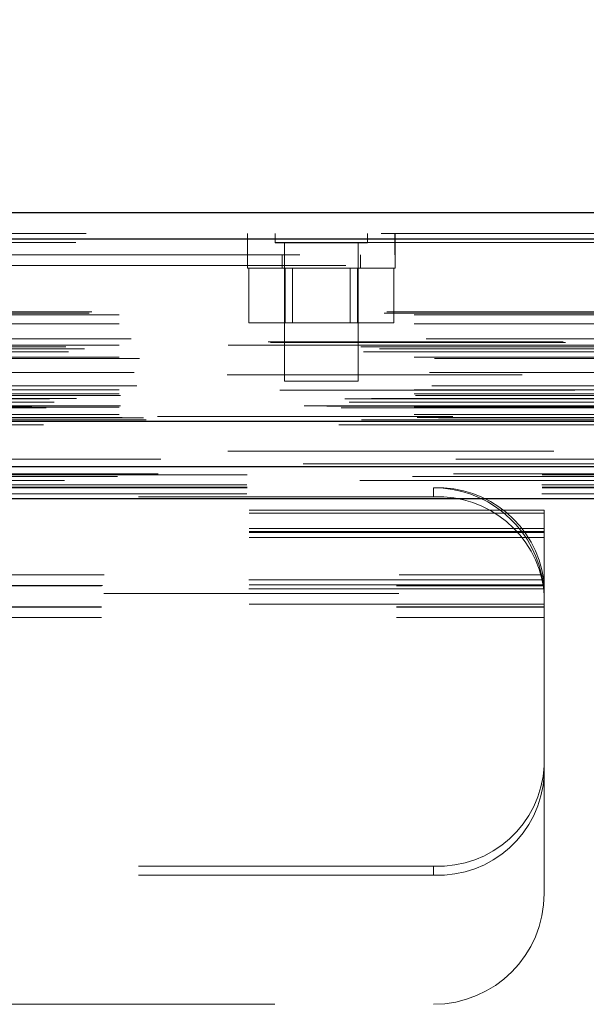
# Model space of a CAD drawing. Header units: inches. Extents: x 0.2 to 10.8, y 0.2 to 8.2.
# Tile 12 of 84: x 4.287 to 4.479, y 2.025 to 2.359. Entities that reach past the tile are written whole.
import ezdxf

# ---------------------------------------------------------------- set-up
doc = ezdxf.new("R2010")
doc.units = ezdxf.units.IN
doc.header["$MEASUREMENT"] = 0
doc.linetypes.add('HIDDEN', pattern=[0.07500000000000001, 0.05, -0.025])
doc.layers.add('DIMENSIONS', color=140, linetype='Continuous')
doc.styles.add('SLDTEXTSTYLE0', font='TXT', dxfattribs={"width": 0.7})
doc.dimstyles.new('SLDDIMSTYLE0', dxfattribs={"dimtxt": 0.0849609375, "dimasz": 0.13, "dimexe": 0, "dimexo": 0.0625, "dimgap": 0.021240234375, "dimtad": 0, "dimtih": 1, "dimtoh": 1, "dimlfac": 10, "dimrnd": 1e-09, "dimzin": 12, "dimdsep": 46, "dimtxsty": 'SLDTEXTSTYLE0', "dimsah": 1, "dimcen": 0.09, "dimadec": 0, "dimazin": 3, "dimtfac": 1, "dimtofl": 0, "dimtmove": 0, "dimatfit": 3, "dimfxl": 0, "dimfrac": 2, "dimtolj": 1, "dimtzin": 12, "dimarcsym": 0})

# ---------------------------------------------------------------- blocks, each defined once
blk = doc.blocks.new('_D_25')
at = {"layer": 'DIMENSIONS'}
for p, q in [((3.262537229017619, 2.24649878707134), (3.262537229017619, 2.735181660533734)), ((5.016337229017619, 2.24649878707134), (5.016337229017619, 2.735181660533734)), ((3.981523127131, 2.689656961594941), (3.952993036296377, 2.689656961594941)), ((3.952993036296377, 2.689656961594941), (3.952993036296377, 2.554626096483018)), ((4.304671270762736, 2.689656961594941), (4.333201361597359, 2.689656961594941)), ((4.333201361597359, 2.689656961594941), (4.333201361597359, 2.554626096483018)), ((3.262537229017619, 2.610181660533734), (3.638120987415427, 2.610181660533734)), ((5.016337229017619, 2.610181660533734), (4.648073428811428, 2.610181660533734)), ((3.952993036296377, 2.554626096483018), (3.981523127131, 2.554626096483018)), ((4.333201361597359, 2.554626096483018), (4.304671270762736, 2.554626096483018))]:
    blk.add_line(p, q, dxfattribs=at)
for points in [[(3.262537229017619, 2.610181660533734), (3.392537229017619, 2.590181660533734), (3.392537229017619, 2.630181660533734)], [(5.016337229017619, 2.610181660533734), (4.886337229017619, 2.630181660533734), (4.886337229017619, 2.590181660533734)]]:
    blk.add_solid(points, dxfattribs=at)
at = {"layer": 'DIMENSIONS', "char_height": 0.08333333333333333, "attachment_point": 1, "style": 'SLDTEXTSTYLE0'}
for s, insert in [('17.54', (3.981523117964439, 2.816099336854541)), ('445.5', (3.981523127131, 2.662048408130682)), ('INSIDE OPENING', (3.657140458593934, 2.507997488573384))]:
    blk.add_mtext(s, dxfattribs=dict(at, insert=insert))

msp = doc.modelspace()

# ---------------------------------------------------------------- linework, layer by layer
at = {"color": 7, "linetype": 'Continuous', "lineweight": 25}
for p, q in [((3.209233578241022, 2.293412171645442), (5.069592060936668, 2.293412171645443)), ((3.205699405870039, 2.284487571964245), (5.073126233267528, 2.284487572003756)), ((3.194797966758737, 2.222662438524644), (5.084027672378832, 2.222662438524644)), ((3.263728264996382, 2.207298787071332), (5.015146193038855, 2.207298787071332)), ((3.263728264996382, 2.196498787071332), (5.015146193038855, 2.196498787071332))]:
    msp.add_line(p, q, dxfattribs=at)
at = {"color": 7, "linetype": 'HIDDEN', "lineweight": 18}
for p, q in [((3.209233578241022, 2.286212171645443), (5.06959206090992, 2.286212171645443)), ((4.363862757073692, 2.28621217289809), (4.363862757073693, 2.27901217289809)), ((4.363929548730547, 2.286212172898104), (4.363929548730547, 2.279012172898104)), ((4.373271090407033, 2.286212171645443), (4.373271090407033, 2.283087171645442)), ((4.404521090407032, 2.283087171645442), (4.404521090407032, 2.286212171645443)), ((4.413862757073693, 2.279012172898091), (4.413862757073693, 2.286212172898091)), ((4.413929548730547, 2.279012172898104), (4.413929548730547, 2.286212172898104)), ((5.07312623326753, 2.284487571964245), (3.205699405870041, 2.284487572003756)), ((3.205699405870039, 2.283237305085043), (5.073126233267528, 2.283237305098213)), ((5.07312623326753, 2.283237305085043), (3.205699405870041, 2.283237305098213)), ((4.373271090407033, 2.283087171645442), (4.404521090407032, 2.283087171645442)), ((4.376396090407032, 2.283087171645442), (4.376396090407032, 2.236212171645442)), ((4.401396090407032, 2.236212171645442), (4.401396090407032, 2.283087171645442)), ((4.981629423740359, 2.279012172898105), (3.297129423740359, 2.279012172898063)), ((4.363896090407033, 2.279012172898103), (4.363896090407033, 2.274512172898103)), ((4.375646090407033, 2.279012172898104), (4.375646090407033, 2.274512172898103)), ((4.402146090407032, 2.274512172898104), (4.402146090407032, 2.279012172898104)), ((4.413896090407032, 2.274512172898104), (4.413896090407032, 2.279012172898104)), ((4.981629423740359, 2.275412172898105), (3.297129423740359, 2.275412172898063)), ((4.981629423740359, 2.275412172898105), (3.297129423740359, 2.275412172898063)), ((3.297196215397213, 2.275412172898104), (4.981629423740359, 2.275412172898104)), ((3.297196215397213, 2.275412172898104), (4.981629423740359, 2.275412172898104)), ((4.363896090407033, 2.274512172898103), (4.413896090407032, 2.274512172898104)), ((4.364300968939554, 2.274512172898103), (4.364300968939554, 2.256012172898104)), ((4.376598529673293, 2.274512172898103), (4.376598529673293, 2.256012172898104)), ((4.379101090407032, 2.274512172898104), (4.379101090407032, 2.256012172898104)), ((4.398691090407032, 2.256012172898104), (4.398691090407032, 2.274512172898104)), ((4.401193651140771, 2.274512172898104), (4.401193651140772, 2.256012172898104)), ((4.41349121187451, 2.274512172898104), (4.41349121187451, 2.256012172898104)), ((3.210231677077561, 2.259226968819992), (5.068593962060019, 2.259226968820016)), ((3.21110854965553, 2.259746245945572), (5.067717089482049, 2.259746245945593)), ((3.220369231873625, 2.258746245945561), (5.058456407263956, 2.258746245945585)), ((3.220369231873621, 2.258746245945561), (5.058456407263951, 2.258746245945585)), ((3.220369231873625, 2.255707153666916), (5.058456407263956, 2.25570715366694)), ((4.364300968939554, 2.256012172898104), (4.376598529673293, 2.256012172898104)), ((4.376598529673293, 2.256012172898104), (4.401193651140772, 2.256012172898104)), ((4.401193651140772, 2.256012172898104), (4.41349121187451, 2.256012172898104)), ((5.071677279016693, 2.249309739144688), (3.207163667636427, 2.249309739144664)), ((5.070846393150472, 2.249601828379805), (3.207985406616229, 2.249601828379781)), ((3.224408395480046, 2.25053726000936), (5.05441724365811, 2.250537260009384)), ((3.202305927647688, 2.247907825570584), (5.076519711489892, 2.247907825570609)), ((3.203243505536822, 2.246157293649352), (5.075573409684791, 2.246157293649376)), ((3.208668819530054, 2.247206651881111), (5.070156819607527, 2.247206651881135)), ((3.220369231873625, 2.248465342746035), (5.058456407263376, 2.248465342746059)), ((5.057338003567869, 2.248473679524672), (3.221484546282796, 2.248473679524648)), ((3.220369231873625, 2.244331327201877), (5.058456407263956, 2.244331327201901)), ((3.227287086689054, 2.243949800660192), (5.05152857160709, 2.243949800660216)), ((3.225523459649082, 2.239141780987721), (5.053302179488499, 2.239141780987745)), ((3.225523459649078, 2.239141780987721), (5.053302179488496, 2.239141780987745)), ((5.056969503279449, 2.23833173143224), (3.221855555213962, 2.238331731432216)), ((4.376396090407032, 2.236212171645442), (4.401396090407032, 2.236212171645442)), ((5.074812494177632, 2.233178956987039), (3.204001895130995, 2.233178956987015)), ((3.220369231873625, 2.233326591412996), (5.058456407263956, 2.233326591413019)), ((3.220369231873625, 2.231918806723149), (5.058456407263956, 2.231918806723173)), ((3.220369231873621, 2.231918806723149), (5.058456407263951, 2.231918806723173)), ((3.226401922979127, 2.234659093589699), (5.052419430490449, 2.234659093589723)), ((3.19682950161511, 2.230298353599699), (5.081996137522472, 2.230298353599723)), ((3.198350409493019, 2.22915936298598), (5.080411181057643, 2.229159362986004)), ((3.205886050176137, 2.230335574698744), (5.072939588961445, 2.230335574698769)), ((3.220869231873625, 2.231418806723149), (5.057956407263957, 2.231418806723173)), ((3.190747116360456, 2.227733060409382), (5.088078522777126, 2.227733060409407)), ((3.190747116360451, 2.227733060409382), (5.088078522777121, 2.227733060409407)), ((3.195602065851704, 2.227222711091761), (5.083223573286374, 2.227222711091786)), ((5.083115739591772, 2.227834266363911), (3.195709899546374, 2.227834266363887)), ((3.220369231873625, 2.227418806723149), (5.058456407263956, 2.227418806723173)), ((3.220369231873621, 2.227418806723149), (5.058456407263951, 2.227418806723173)), ((3.220869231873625, 2.227918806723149), (5.057956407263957, 2.227918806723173)), ((3.201329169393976, 2.222571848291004), (5.077496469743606, 2.222571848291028)), ((3.201580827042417, 2.222539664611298), (5.077244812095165, 2.222539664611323)), ((3.202485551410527, 2.223113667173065), (5.076340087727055, 2.223113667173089)), ((3.202485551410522, 2.223113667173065), (5.076340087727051, 2.223113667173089)), ((3.220369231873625, 2.224930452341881), (5.058456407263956, 2.224930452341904)), ((3.220369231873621, 2.224930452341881), (5.058456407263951, 2.224930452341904)), ((3.221369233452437, 2.223918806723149), (5.057456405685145, 2.223918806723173)), ((3.221369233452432, 2.223918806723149), (5.057456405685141, 2.223918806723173)), ((3.228665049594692, 2.223834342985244), (5.050160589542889, 2.223834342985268)), ((3.228665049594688, 2.223834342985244), (5.050160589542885, 2.223834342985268)), ((3.229592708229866, 2.223177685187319), (5.049232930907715, 2.223177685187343)), ((3.229592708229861, 2.223177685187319), (5.049232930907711, 2.223177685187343)), ((5.03342942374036, 2.224212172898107), (3.24532942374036, 2.224212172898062)), ((3.194797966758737, 2.221412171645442), (5.084027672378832, 2.221412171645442)), ((3.234501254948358, 2.209747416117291), (5.044324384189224, 2.209747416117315)), ((3.219806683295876, 2.20392662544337), (5.05900195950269, 2.203926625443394)), ((3.233649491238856, 2.204795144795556), (5.045171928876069, 2.204795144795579)), ((3.263728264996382, 2.204440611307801), (5.015146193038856, 2.204440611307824)), ((3.263637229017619, 2.201063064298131), (5.015237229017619, 2.201063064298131)), ((3.263728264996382, 2.200098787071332), (5.015146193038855, 2.200098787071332)), ((4.426937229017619, 2.197055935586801), (4.426937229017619, 2.200098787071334)), ((3.263637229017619, 2.1980202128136), (5.015237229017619, 2.1980202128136)), ((3.263728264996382, 2.196498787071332), (5.015146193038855, 2.196498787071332)), ((3.263728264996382, 2.196498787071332), (5.015146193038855, 2.196498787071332)), ((3.263728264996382, 2.196498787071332), (5.015146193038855, 2.196498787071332)), ((3.263728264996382, 2.196498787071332), (5.015146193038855, 2.196498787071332)), ((3.263728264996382, 2.196498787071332), (5.015146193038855, 2.196498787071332)), ((4.426937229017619, 2.197055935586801), (3.851937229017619, 2.197055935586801)), ((4.464437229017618, 2.192535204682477), (3.814437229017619, 2.192535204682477)), ((4.464437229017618, 2.191523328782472), (4.464437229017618, 2.192535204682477)), ((4.464437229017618, 2.191523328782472), (3.814437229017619, 2.191523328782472)), ((4.464437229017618, 2.167180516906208), (4.464437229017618, 2.191523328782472)), ((4.464437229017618, 2.186299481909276), (3.814437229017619, 2.186299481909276)), ((4.464437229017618, 2.185335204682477), (3.814437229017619, 2.185335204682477)), ((4.464437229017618, 2.184997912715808), (3.814437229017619, 2.184997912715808)), ((4.464437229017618, 2.183256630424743), (3.814437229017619, 2.183256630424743)), ((4.464308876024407, 2.168921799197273), (3.81456558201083, 2.168921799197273)), ((3.815300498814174, 2.170598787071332), (4.463573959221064, 2.170598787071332)), ((3.815300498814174, 2.170598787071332), (4.463573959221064, 2.170598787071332)), ((4.464437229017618, 2.167180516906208), (3.814437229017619, 2.167180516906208)), ((3.814437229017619, 2.16684322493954), (4.464437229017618, 2.16684322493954)), ((4.464308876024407, 2.16587894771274), (3.81456558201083, 2.16587894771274)), ((3.814696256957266, 2.166998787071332), (4.464178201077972, 2.166998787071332)), ((4.464160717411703, 2.167143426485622), (4.464374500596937, 2.164468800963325)), ((4.464437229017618, 2.166860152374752), (4.464437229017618, 2.167180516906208)), ((4.464437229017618, 2.166860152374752), (4.464437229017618, 2.163261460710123)), ((5.015146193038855, 2.164298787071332), (3.263728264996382, 2.164298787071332)), ((4.464437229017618, 2.163261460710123), (4.464437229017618, 2.162598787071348)), ((4.464437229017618, 2.162598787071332), (4.464437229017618, 2.156198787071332)), ((4.464437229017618, 2.160655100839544), (3.814437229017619, 2.160655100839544)), ((3.814437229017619, 2.159798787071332), (4.464437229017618, 2.159798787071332)), ((3.814437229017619, 2.15964322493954), (4.464437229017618, 2.15964322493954)), ((3.814437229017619, 2.156198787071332), (4.464437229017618, 2.156198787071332)), ((3.814437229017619, 2.156198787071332), (4.464437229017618, 2.156198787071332)), ((4.464437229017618, 2.156198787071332), (4.464437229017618, 2.062598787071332)), ((4.426937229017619, 2.07192343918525), (4.273162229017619, 2.07192343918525)), ((4.426937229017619, 2.07192343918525), (4.426937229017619, 2.068880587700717)), ((4.426937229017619, 2.068880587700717), (4.273162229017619, 2.068880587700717)), ((4.273162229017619, 2.025098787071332), (4.426937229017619, 2.025098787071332))]:
    msp.add_line(p, q, dxfattribs=at)
at = {"color": 7, "linetype": 'HIDDEN', "lineweight": 18, "flags": 128}
for points in [[(5.0677155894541, 2.212470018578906), (4.154601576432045, 2.212470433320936), (3.211113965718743, 2.212470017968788)], [(5.057192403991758, 2.2124918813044), (4.154601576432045, 2.212491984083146), (3.221629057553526, 2.21249188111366)], [(5.082756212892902, 2.208221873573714), (4.09951650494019, 2.20822160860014), (3.196061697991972, 2.208221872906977)], [(5.082764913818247, 2.208221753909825), (4.217088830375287, 2.208217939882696), (3.196063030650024, 2.208221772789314)], [(3.201921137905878, 2.202586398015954), (4.124217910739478, 2.202585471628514), (5.07692255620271, 2.202586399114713)], [(3.233655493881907, 2.204795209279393), (4.124224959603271, 2.204796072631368), (5.045202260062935, 2.20479520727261)], [(3.263728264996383, 2.200317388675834), (4.124217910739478, 2.200316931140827), (5.015146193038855, 2.200317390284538)]]:
    msp.add_lwpolyline(points, dxfattribs=at)
at = {"color": 7, "linetype": 'HIDDEN', "lineweight": 18}
for centre, radius, start, end in [((4.428426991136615, 2.16389748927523), 0.0362319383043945, 7.970935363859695, 92.35651625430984), ((4.426937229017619, 2.162598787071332), 0.03750000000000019, 12.31776598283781, 90), ((4.428426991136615, 2.160854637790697), 0.03623193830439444, 7.970935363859, 92.35651625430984), ((4.428611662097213, 2.107757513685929), 0.0358731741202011, 267.3246632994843, 357.0478590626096), ((4.428611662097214, 2.104714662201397), 0.03587317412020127, 267.3246632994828, 357.0478590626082), ((4.426937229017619, 2.062598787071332), 0.03750000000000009, 270.0000000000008, 0)]:
    msp.add_arc(centre, radius, start, end, dxfattribs=at)
for points in [[(4.464178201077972, 2.166998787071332), (4.464178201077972, 2.166998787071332), (4.464167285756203, 2.167093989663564), (4.464121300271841, 2.167459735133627), (4.464085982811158, 2.167730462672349), (4.463987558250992, 2.168398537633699), (4.463923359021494, 2.16880105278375), (4.463768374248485, 2.16966339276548), (4.46367613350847, 2.17013087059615), (4.463573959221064, 2.170598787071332)], [(4.464308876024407, 2.168921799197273), (4.464334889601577, 2.168637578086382), (4.464356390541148, 2.168376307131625), (4.464391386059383, 2.167898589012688), (4.46440468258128, 2.167683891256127), (4.464423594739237, 2.167325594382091), (4.464429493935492, 2.16717708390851), (4.464436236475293, 2.1669607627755), (4.464437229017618, 2.166890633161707), (4.464437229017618, 2.166860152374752)], [(4.464437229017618, 2.162598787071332), (4.464437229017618, 2.163283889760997), (4.464418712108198, 2.163896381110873), (4.464365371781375, 2.164981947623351), (4.464330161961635, 2.16545588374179), (4.464264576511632, 2.166213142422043), (4.464233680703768, 2.166505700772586), (4.464190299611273, 2.166899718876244), (4.464178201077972, 2.166998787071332), (4.464178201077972, 2.166998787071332)]]:
    msp.add_open_spline(points, degree=3, knots=[0, 0, 0, 0, 0.25, 0.25, 0.5, 0.5, 0.75, 0.75, 1, 1, 1, 1], dxfattribs=at)

# ---------------------------------------------------------------- dimensions: what is measured, and where the dimension line sits
at = {"layer": 'DIMENSIONS'}
dim = msp.add_linear_dim(base=(5.016337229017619, 2.610181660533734), p1=(3.262537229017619, 2.19649878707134), p2=(5.016337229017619, 2.19649878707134), text='<>\\PINSIDE OPENING', dimstyle='SLDDIMSTYLE0', dxfattribs=at)
dim.commit()
dim.dimension.update_dxf_attribs({"geometry": '_D_25', "text_midpoint": (4.143097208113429, 2.610181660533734), "dimtype": 160})

doc.saveas('drawing.dxf')
